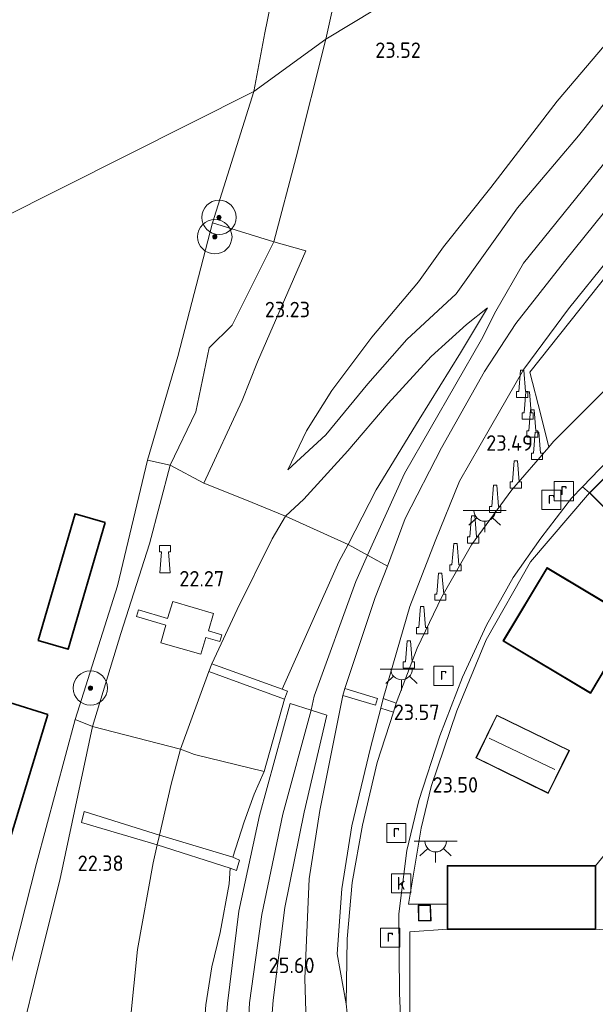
# Model space of a CAD drawing. Header units: metres. Extents: x 185049 to 189876, y 349292 to 352302.
# Tile 207 of 256: x 189366 to 189433, y 350833 to 350947. Entities that reach past the tile are written whole.
import ezdxf
from ezdxf.enums import TextEntityAlignment as Align

# ---------------------------------------------------------------- set-up
doc = ezdxf.new("R2010")
doc.units = ezdxf.units.M
for name, color, linetype, lineweight in [('B-WE-GR-BOOM-S', 90, 'Continuous', 25), ('B-WE-GR-GRAS-GV', 60, 'Continuous', 13), ('B-WE-GW-OPHOGING_KRUIN-G', 90, 'Continuous', 18), ('B-WE-GW-TALUD_KRUIN-G', 90, 'Continuous', 18), ('B-WE-GW-TALUD_TEEN-G', 90, 'Continuous', 18), ('B-WE-IE-MEUBILAIR_WATERWEGMEUBILAIR-S', 150, 'Continuous', 25), ('B-WE-IE-MEUBILAIR_WEGMEUBILAIR-S', 7, 'Continuous', 25), ('B-WE-IE-TERREINAFSCHEIDING_DOORGANG-G', 210, 'Continuous', 18), ('B-WE-IE-TERREINAFSCHEIDING_KUNSTMATIG_HEKWERK-G', 20, 'IE-TERREINAFSCHEIDING-KUNSTMATIG', 18), ('B-WE-KG-KADASTRAAL_DAKRAND-G', 170, 'Continuous', 18), ('B-WE-KG-KADASTRAAL_NOK-G', 10, 'Continuous', 18), ('B-WE-KL-DATA-GV', 90, 'Continuous', 18), ('B-WE-KL-ET_LS_OV_LICHTPUNT-S', 190, 'Continuous', 25), ('B-WE-OG-BEBOUWING_KANTOOR-GV', 7, 'Continuous', 18), ('B-WE-OG-BEBOUWING_LOODS-GV', 7, 'Continuous', 35), ('B-WE-OG-BEBOUWING_SCHUUR-GV', 7, 'Continuous', 35), ('B-WE-OG-BEBOUWING_WOONBOOT-GV', 7, 'Continuous', 35), ('B-WE-OG-TERREIN-GV', 7, 'Continuous', 18), ('B-WE-OG-TERREIN_GROEN_TUIN-GV', 7, 'Continuous', 18), ('B-WE-OG-WATER_HAVEN-GV', 170, 'Continuous', 18), ('B-WE-OG-WATER_POEL-GV', 7, 'Continuous', 18), ('B-WE-OG-WEG_TRAP-GV', 7, 'Continuous', 18), ('B-WE-RI-GWA_KOLK-S', 30, 'Continuous', 25), ('B-WE-RI-GWA_RIOOLPUT-S', 30, 'Continuous', 25), ('B-WE-VH-VERHARDING_ASFALT-GV', 252, 'Continuous', 18), ('B-WE-VH-VERHARDING_BETON-GV', 252, 'Continuous', 18), ('B-WE-VH-VERHARDING_HALFVERHARDING-GV', 252, 'Continuous', 18), ('B-WE-VH-VERHARDING_STRAATBAKSTEEN-GV', 252, 'Continuous', 18), ('X-XX-AL-HOOGTELABEL-S', 7, 'Continuous', 25)]:
    doc.layers.add(name, color=color, linetype=linetype, lineweight=lineweight)
doc.styles.add('NLCS-ISO', font='NLCS-ISO.ttf')
doc.styles.add('NLCS-ISO-ANNOTATIVE-T18', font='NLCS-ISO.ttf', dxfattribs={"height": 1.8})
doc.linetypes.add('IE-TERREINAFSCHEIDING-KUNSTMATIG', pattern='A,4,[82,NLCS.SHX,S=0.75,R=90,X=0,Y=0],4,-2', length=10)

# ---------------------------------------------------------------- blocks, each defined once
blk = doc.blocks.new('SAL-HOOGTELABEL-SO')
at = {"color": 0, "linetype": 'ByBlock', "lineweight": -2, "style": 'NLCS-ISO-ANNOTATIVE-T18'}
blk.add_attdef('HOOGTE', text='', height=1.8, dxfattribs=at).set_placement((2.79, 0), align=Align.RIGHT)
blk = doc.blocks.new('SIE-WEG_GELEIDECONSTRUCTIE-SO')
at = {"color": 0, "linetype": 'ByBlock', "lineweight": 18}
blk.add_lwpolyline([(0.4, -0.87), (0.2, 1.59), (-0.2, 1.59), (-0.4, -0.87), (-0.65, -0.87), (-0.65, -1.59), (0.65, -1.59), (0.65, -0.87)], close=True, dxfattribs=at)
blk = doc.blocks.new('SGR-BOOM_01-SO')
at = {"linetype": 'ByBlock', "lineweight": 18}
h = blk.add_hatch(color=0, dxfattribs=at)
h.dxf.hatch_style = 1
edge = h.paths.add_edge_path()
edge.add_arc((0, 0), 0.25, 0, 360)
at = {"color": 0, "linetype": 'ByBlock', "lineweight": 18}
for radius in [2, 0.25]:
    blk.add_circle((0, 0), radius, dxfattribs=at)
blk = doc.blocks.new('SIE-WATER_BOLDER-SO')
at = {"color": 0, "linetype": 'ByBlock', "lineweight": 18}
blk.add_lwpolyline([(0.4, 0.87), (0.6, -1.59), (-0.6, -1.59), (-0.4, 0.87), (-0.65, 0.87), (-0.65, 1.59), (0.65, 1.59), (0.65, 0.87)], close=True, dxfattribs=at)
blk = doc.blocks.new('SRI-PUT_INSPECTIEPUT_RIOOLPUT-SO')
at = {"color": 0, "linetype": 'ByBlock', "lineweight": 18}
blk.add_lwpolyline([(-1.12, -1.12), (1.12, -1.12), (1.12, 1.12), (-1.12, 1.12)], close=True, dxfattribs=at)
at = {"color": 0, "linetype": 'ByBlock', "lineweight": 18, "style": 'NLCS-ISO'}
blk.add_text('r', height=1.5, dxfattribs=at).set_placement((0, 0.28), align=Align.MIDDLE_CENTER)
blk = doc.blocks.new('SRI-KOLK-SO')
at = {"color": 0, "linetype": 'ByBlock', "lineweight": 18}
blk.add_lwpolyline([(-1.125, -1.125), (1.125, -1.125), (1.125, 1.125), (-1.125, 1.125)], close=True, dxfattribs=at)
at = {"color": 0, "linetype": 'ByBlock', "lineweight": 18, "style": 'NLCS-ISO'}
blk.add_text('k', height=1.5, dxfattribs=at).set_placement((0, 0), align=Align.MIDDLE_CENTER)
blk = doc.blocks.new('SKL-ET_OV_LICHTPUNT-SO')
at = {"color": 0, "linetype": 'ByBlock', "lineweight": 18}
for points in [[(-1.25, 0), (-2.5, 0)], [(1.25, 0), (2.5, 0)], [(-0.92, -0.85), (-1.83, -1.7)], [(0.92, -0.85), (1.83, -1.7)], [(0, -1.25), (0, -2.5)]]:
    blk.add_lwpolyline(points, dxfattribs=at)
blk.add_lwpolyline([(0, 0), (1.25, 0, -1), (-1.25, 0)], format="xyb", close=True, dxfattribs=at)

msp = doc.modelspace()

# ---------------------------------------------------------------- linework, layer by layer
at = {"layer": 'B-WE-GR-GRAS-GV'}
for points in [[(189436.06, 350927.646, 25.126), (189429.161, 350919.058, 25.193), (189423.492, 350911.836, 25.426), (189419.84, 350906.257, 25.478), (189414.823, 350897.356, 25.569), (189410.602, 350889.12, 25.698), (189408.534, 350883.589, 25.524), (189403.953, 350886.095, 25.581), (189407.226, 350892.453, 25.638), (189412.246, 350900.673, 25.66), (189417.026, 350908.425, 25.441), (189420.167, 350913.666, 25.217), (189417.735, 350911.718, 25.284), (189413.615, 350908.005, 24.779), (189408.602, 350902.534, 24.365), (189403.92, 350896.999, 23.809), (189398.811, 350891.361, 23.067), (189396.674, 350889.398, 22.734), (189391.949, 350891.337, 22.484), (189387.165, 350893.257, 22.453), (189391.613, 350902.857, 22.703), (189393.392, 350907.368, 22.822), (189399.018, 350920.31, 23.366), (189395.293, 350921.341, 23.279), (189397.9, 350931.203, 23.391), (189401.35, 350944.928, 23.57), (189498.705, 351003.666, 23.475)], [(189402.871, 350951.767, 23.423), (189401.35, 350944.928, 23.57), (189393.001, 350938.848, 20.81), (189394.251, 350945.666, 20.81), (189395.283, 350950.637, 20.81)], [(189436.429, 350947.313, 23.512), (189428.301, 350937.736, 23.533), (189420.577, 350927.689, 23.525), (189415.051, 350920.745, 23.49), (189412.157, 350916.672, 23.606), (189406.728, 350910.234, 23.292), (189402.074, 350904.024, 22.99), (189399.119, 350899.344, 22.766), (189396.933, 350894.807, 22.697), (189401.374, 350898.878, 23.71), (189406.254, 350904.801, 24.279), (189410.804, 350909.988, 24.646), (189416.544, 350915.304, 25.198), (189423.655, 350925.29, 25.12), (189430.791, 350933.678, 25.004), (189435.943, 350940.171, 24.956), (189439.428, 350943.293, 24.943), (189447.514, 350951.99, 24.84)], [(189447.514, 350951.99, 24.84), (189439.428, 350943.293, 24.943), (189435.943, 350940.171, 24.956), (189430.791, 350933.678, 25.004), (189423.655, 350925.29, 25.12), (189416.544, 350915.304, 25.198), (189410.804, 350909.988, 24.646), (189406.254, 350904.801, 24.279), (189401.374, 350898.878, 23.71), (189396.933, 350894.807, 22.697), (189399.119, 350899.344, 22.766), (189402.074, 350904.024, 22.99), (189406.728, 350910.234, 23.292), (189412.157, 350916.672, 23.606), (189415.051, 350920.745, 23.49), (189420.577, 350927.689, 23.525), (189428.301, 350937.736, 23.533), (189436.429, 350947.313, 23.512)], [(189399.16, 350827.892, 25.396), (189398.913, 350835.564, 25.5), (189399.435, 350847.158, 25.392), (189400.672, 350855.112, 25.495), (189403.35, 350868.529, 25.642), (189407.133, 350867.373, 23.594), (189407.371, 350868.169, 23.594), (189403.594, 350869.33, 25.642), (189407.109, 350879.922, 25.521), (189408.534, 350883.589, 25.524), (189410.602, 350889.12, 25.698), (189414.823, 350897.356, 25.569), (189419.84, 350906.257, 25.478), (189423.492, 350911.836, 25.426), (189429.161, 350919.058, 25.193), (189436.06, 350927.646, 25.126)], [(189437.888, 350922.255, 23.714), (189425.111, 350906.172, 23.74), (189426.406, 350901.213, 23.687), (189427.323, 350897.436, 23.556), (189423.031, 350892.468, 23.529), (189418.32, 350886.058, 23.537), (189414.882, 350879.989, 23.52), (189412.001, 350874.042, 23.507), (189409.536, 350867.61, 23.451), (189408.051, 350868.147, 23.514), (189411.124, 350878.893, 23.594), (189414.101, 350886.505, 23.585), (189416.94, 350893.482, 23.55), (189420.528, 350899.759, 23.507), (189424.406, 350906.5, 23.568), (189429.604, 350913.546, 23.688), (189434.302, 350919.375, 23.736)], [(189434.302, 350919.375, 23.736), (189429.604, 350913.546, 23.688), (189424.406, 350906.5, 23.568), (189420.528, 350899.759, 23.507), (189416.94, 350893.482, 23.55), (189414.101, 350886.505, 23.585), (189411.124, 350878.893, 23.594), (189408.051, 350868.147, 23.514), (189407.749, 350867.046, 23.544), (189406.552, 350862.419, 23.533), (189404.401, 350853.353, 23.594), (189403.236, 350845.993, 23.576), (189402.673, 350838.438, 23.654), (189403.731, 350832.609, 23.641), (189404.308, 350827.17, 23.6)], [(189387.41, 350832.48, 25.434), (189388.109, 350836.906, 25.408), (189389.078, 350840.896, 25.443), (189390.125, 350846.574, 25.465), (189390.231, 350848.414, 25.469), (189390.973, 350848.131, 25.553), (189391.301, 350849.344, 25.531), (189390.54, 350849.686, 25.518), (189391.863, 350853.791, 25.566), (189393.039, 350857.034, 25.535), (189394.176, 350859.662, 25.638), (189396.567, 350868.09, 25.694), (189396.908, 350869.024, 25.655), (189396.272, 350869.253, 25.573), (189402.871, 350884.065, 25.65), (189403.953, 350886.095, 25.581), (189408.534, 350883.589, 25.524), (189407.109, 350879.922, 25.521), (189403.594, 350869.33, 25.642), (189403.35, 350868.529, 25.642), (189400.672, 350855.112, 25.495), (189399.435, 350847.158, 25.392), (189398.913, 350835.564, 25.5), (189399.16, 350827.892, 25.396)], [(189394.352, 350821.523, 25.745), (189395.243, 350833.036, 25.659), (189396.605, 350843.81, 25.663), (189398.854, 350854.926, 25.711), (189401.466, 350866.242, 25.75), (189399.66, 350866.809, 25.748), (189397.227, 350867.573, 25.745), (189393.659, 350854.547, 25.75), (189391.23, 350843.416, 25.776), (189389.926, 350832.641, 25.849), (189389.012, 350821.904, 25.875)]]:
    msp.add_polyline3d(points, dxfattribs=at)
for points in [[(189498.705, 351003.666, 23.475), (189401.35, 350944.928, 23.57), (189402.871, 350951.767, 23.423), (189404.141, 350955.345, 23.431), (189405.482, 350958.284, 23.379), (189408.018, 350961.414, 23.355), (189410.28, 350962.742, 23.312), (189413.215, 350964.04, 23.308), (189421.182, 350967.449, 23.419), (189438.805, 350973.798, 23.538), (189452.666, 350979.618, 23.554), (189464.253, 350985.081, 23.511), (189473.771, 350990.152, 23.503), (189484.972, 350996.002, 23.447)], [(189397.9, 350931.203, 23.391), (189395.293, 350921.341, 23.279), (189388.16, 350923.562, 20.812), (189393.001, 350938.848, 20.81), (189401.35, 350944.928, 23.57)], [(189386.222, 350901.56, 22.192), (189383.246, 350895.323, 22.098), (189380.615, 350895.929, 20.812), (189384.125, 350907.986, 20.812), (189388.16, 350923.562, 20.812), (189395.293, 350921.341, 23.279), (189390.456, 350911.632, 22.839), (189387.768, 350908.994, 22.33)], [(189391.613, 350902.857, 22.703), (189387.165, 350893.257, 22.453), (189383.246, 350895.323, 22.098), (189386.222, 350901.56, 22.192), (189387.768, 350908.994, 22.33), (189390.456, 350911.632, 22.839), (189395.293, 350921.341, 23.279), (189399.018, 350920.31, 23.366), (189393.392, 350907.368, 22.822)], [(189407.226, 350892.453, 25.638), (189403.953, 350886.095, 25.581), (189396.674, 350889.398, 22.734), (189398.811, 350891.361, 23.067), (189403.92, 350896.999, 23.809), (189408.602, 350902.534, 24.365), (189413.615, 350908.005, 24.779), (189417.735, 350911.718, 25.284), (189420.167, 350913.666, 25.217), (189417.026, 350908.425, 25.441), (189412.246, 350900.673, 25.66)], [(189377.514, 350875.73, 21.929), (189374.183, 350864.887, 21.92), (189372.185, 350865.731, 20.812), (189377.123, 350881.297, 20.812), (189380.615, 350895.929, 20.812), (189383.246, 350895.323, 22.098), (189380.827, 350886.19, 22.05)], [(189395.117, 350886.764, 22.688), (189391.032, 350878.531, 22.511), (189388.094, 350872.205, 22.377), (189387.748, 350871.3, 22.377), (189384.456, 350862.248, 22.554), (189374.183, 350864.887, 21.92), (189377.514, 350875.73, 21.929), (189380.827, 350886.19, 22.05), (189383.246, 350895.323, 22.098), (189387.165, 350893.257, 22.453), (189391.949, 350891.337, 22.484), (189396.674, 350889.398, 22.734)], [(189412.459, 350853.053, 23.499), (189410.97, 350844.215, 23.443), (189415.517, 350844.225, 23.395), (189415.519, 350841.284, 23.434), (189411.144, 350840.989, 23.447), (189411.141, 350826.92, 23.507), (189410.254, 350826.646, 23.447), (189409.924, 350833.861, 23.447), (189409.846, 350843.078, 23.408), (189410.801, 350850.463, 23.417), (189412.18, 350856.284, 23.43), (189414.629, 350863.83, 23.468), (189417.253, 350870.63, 23.464), (189420.063, 350876.708, 23.49), (189423.179, 350882.261, 23.49), (189426.374, 350886.819, 23.468), (189429.964, 350891.481, 23.438), (189431.253, 350892.808, 23.438), (189432.041, 350892.13, 23.43), (189425.184, 350884.087, 23.417), (189420.039, 350874.99, 23.49), (189416.6, 350866.729, 23.49), (189413.638, 350857.909, 23.503)], [(189402.871, 350884.065, 25.65), (189396.272, 350869.253, 25.573), (189388.094, 350872.205, 22.377), (189391.032, 350878.531, 22.511), (189395.117, 350886.764, 22.688), (189396.674, 350889.398, 22.734), (189403.953, 350886.095, 25.581)], [(189383.534, 350879.444, 22.33), (189382.945, 350877.495, 22.308), (189379.563, 350878.472, 22.114), (189379.341, 350877.707, 22.136), (189382.756, 350876.713, 22.33), (189382.171, 350874.661, 22.326), (189386.825, 350873.308, 22.334), (189387.385, 350875.272, 22.339), (189389.031, 350874.811, 22.339), (189389.272, 350875.565, 22.334), (189387.689, 350876.025, 22.339), (189388.303, 350878.079, 22.347)], [(189396.567, 350868.09, 25.694), (189394.176, 350859.662, 25.638), (189386.078, 350861.66, 22.822), (189384.456, 350862.248, 22.554), (189387.748, 350871.3, 22.377)], [(189391.863, 350853.791, 25.566), (189390.54, 350849.686, 25.518), (189382.001, 350852.254, 22.458), (189383.365, 350858.186, 22.653), (189384.456, 350862.248, 22.554), (189386.078, 350861.66, 22.822), (189394.176, 350859.662, 25.638), (189393.039, 350857.034, 25.535)], [(189386.867, 350824.619, 25.548), (189387.045, 350822.209, 25.523), (189386.295, 350822.383, 25.547), (189378.596, 350824.169, 22.589), (189378.577, 350830.46, 22.494), (189379.456, 350838.927, 22.546), (189381.263, 350849.036, 22.597), (189381.739, 350851.128, 22.489), (189390.231, 350848.414, 25.469), (189390.125, 350846.574, 25.465), (189389.078, 350840.896, 25.443), (189388.109, 350836.906, 25.408), (189387.41, 350832.48, 25.434), (189387.112, 350828.834, 25.452)], [(189412.125, 350844.08, 22.492), (189412.156, 350842.26, 22.492), (189413.616, 350842.285, 22.492), (189413.563, 350844.108, 22.492)]]:
    msp.add_polyline3d(points, close=True, dxfattribs=at)
at = {"layer": 'B-WE-GW-OPHOGING_KRUIN-G'}
for points in [[(189406.2229, 350884.8533, 25.6684), (189410.502, 350894.373, 25.75), (189419.488, 350909.962, 25.543), (189421.137, 350913.263, 25.367), (189424.359, 350918.878, 25.387), (189438.278, 350936.066, 25.042), (189441.846, 350940.178, 24.906), (189446.44, 350945.248, 24.991), (189462.314, 350959.996, 24.943), (189477.702, 350972.457, 24.84), (189493.763, 350984.377, 24.736), (189505.518, 350992.796, 24.68), (189508.3715, 350994.8282, 24.6808)], [(189426.601, 350692.142, 25.741), (189421.659, 350709.355, 25.719), (189415.204, 350728.346, 25.784), (189408.196, 350745.652, 25.741), (189401.666, 350762.284, 25.676), (189396.485, 350775.097, 25.823), (189393.637, 350787.504, 25.926), (189391.872, 350802.46, 25.991), (189391.671, 350817.097, 25.905), (189392.487, 350832.735, 25.857), (189393.898, 350843.016, 25.718), (189396.344, 350854.688, 25.73), (189399.66, 350866.809, 25.748), (189400.003, 350868.424, 25.747), (189404.837, 350881.77, 25.642), (189406.2229, 350884.8533, 25.6684)]]:
    msp.add_polyline3d(points, dxfattribs=at)
at = {"layer": 'B-WE-GW-TALUD_KRUIN-G'}
for points in [[(189498.705, 351003.666, 23.475), (189484.972, 350996.002, 23.447), (189473.771, 350990.152, 23.503), (189464.253, 350985.081, 23.511), (189452.666, 350979.618, 23.554), (189438.805, 350973.798, 23.538), (189421.182, 350967.449, 23.419), (189413.215, 350964.04, 23.308), (189410.28, 350962.742, 23.312), (189408.018, 350961.414, 23.355), (189405.482, 350958.284, 23.379), (189404.141, 350955.345, 23.431), (189402.871, 350951.767, 23.423), (189401.35, 350944.928, 23.57)], [(189506.697, 350996.359, 24.62), (189494.477, 350987.998, 24.659), (189485.711, 350981.686, 24.758), (189474.336, 350973.497, 24.805), (189463.931, 350965.991, 24.84), (189455.769, 350959.381, 24.818), (189447.514, 350951.99, 24.84), (189439.428, 350943.293, 24.943), (189435.943, 350940.171, 24.956), (189430.791, 350933.678, 25.004), (189423.655, 350925.29, 25.12), (189416.544, 350915.304, 25.198), (189410.804, 350909.988, 24.646), (189406.254, 350904.801, 24.279), (189401.374, 350898.878, 23.71), (189396.933, 350894.807, 22.697)], [(189401.35, 350944.928, 23.57), (189397.9, 350931.203, 23.391), (189395.293, 350921.341, 23.279)], [(189395.293, 350921.341, 23.279), (189390.456, 350911.632, 22.839), (189387.768, 350908.994, 22.33), (189386.222, 350901.56, 22.192), (189383.246, 350895.323, 22.098)], [(189420.167, 350913.666, 25.217), (189417.026, 350908.425, 25.441), (189412.246, 350900.673, 25.66), (189407.226, 350892.453, 25.638), (189403.953, 350886.095, 25.581)], [(189383.246, 350895.323, 22.098), (189380.827, 350886.19, 22.05), (189377.514, 350875.73, 21.929), (189374.183, 350864.887, 21.92)], [(189403.953, 350886.095, 25.581), (189402.871, 350884.065, 25.65), (189396.272, 350869.253, 25.573)], [(189408.534, 350883.589, 25.524), (189407.109, 350879.922, 25.521), (189403.594, 350869.33, 25.642)], [(189396.567, 350868.09, 25.694), (189394.176, 350859.662, 25.638)], [(189403.35, 350868.529, 25.642), (189400.672, 350855.112, 25.495), (189399.435, 350847.158, 25.392), (189398.913, 350835.564, 25.5), (189399.16, 350827.892, 25.396), (189400.255, 350818.346, 25.504), (189402.702, 350807.545, 25.409), (189406.384, 350798.273, 25.336), (189411.041, 350786.786, 25.353), (189415.076, 350778.009, 25.443), (189421.003, 350762.597, 25.53)], [(189374.183, 350864.887, 21.92), (189370.395, 350846.989, 22.209), (189367.98, 350837.436, 22.201), (189365.785, 350828.403, 22.145), (189363.834, 350819.26, 22.106)], [(189394.176, 350859.662, 25.638), (189393.039, 350857.034, 25.535), (189391.863, 350853.791, 25.566), (189390.54, 350849.686, 25.518)], [(189387.045, 350822.209, 25.523), (189386.867, 350824.619, 25.548), (189387.112, 350828.834, 25.452), (189387.41, 350832.48, 25.434), (189388.109, 350836.906, 25.408), (189389.078, 350840.896, 25.443), (189390.125, 350846.574, 25.465), (189390.231, 350848.414, 25.469)]]:
    msp.add_polyline3d(points, dxfattribs=at)
at = {"layer": 'B-WE-GW-TALUD_TEEN-G'}
for points in [[(189503.742, 350998.957, 23.374), (189493.948, 350991.818, 23.503), (189484.782, 350985.808, 23.529), (189475.707, 350979.848, 23.494), (189465.669, 350972.226, 23.512), (189456.593, 350964.802, 23.537), (189447.301, 350957.505, 23.494), (189440.722, 350951.482, 23.486), (189436.429, 350947.313, 23.512), (189428.301, 350937.736, 23.533), (189420.577, 350927.689, 23.525), (189415.051, 350920.745, 23.49), (189412.157, 350916.672, 23.606), (189406.728, 350910.234, 23.292), (189402.074, 350904.024, 22.99), (189399.119, 350899.344, 22.766), (189396.933, 350894.807, 22.697)], [(189404.308, 350827.17, 23.6), (189403.731, 350832.609, 23.641), (189402.673, 350838.438, 23.654), (189403.236, 350845.993, 23.576), (189404.401, 350853.353, 23.594), (189406.552, 350862.419, 23.533), (189407.749, 350867.046, 23.544), (189408.051, 350868.147, 23.514), (189411.124, 350878.893, 23.594), (189414.101, 350886.505, 23.585), (189416.94, 350893.482, 23.55), (189420.528, 350899.759, 23.507), (189424.406, 350906.5, 23.568), (189429.604, 350913.546, 23.688), (189434.302, 350919.375, 23.736), (189438.95, 350924.826, 23.854)], [(189396.674, 350889.398, 22.734), (189398.811, 350891.361, 23.067), (189403.92, 350896.999, 23.809), (189408.602, 350902.534, 24.365), (189413.615, 350908.005, 24.779), (189417.735, 350911.718, 25.284), (189420.167, 350913.666, 25.217)], [(189388.094, 350872.205, 22.377), (189391.032, 350878.531, 22.511), (189395.117, 350886.764, 22.688), (189396.674, 350889.398, 22.734)], [(189384.456, 350862.248, 22.554), (189387.748, 350871.3, 22.377)]]:
    msp.add_polyline3d(points, dxfattribs=at)
at = {"layer": 'B-WE-IE-TERREINAFSCHEIDING_DOORGANG-G'}
msp.add_polyline3d([(189412.459, 350853.053, 23.499), (189413.638, 350857.909, 23.503)], dxfattribs=at)
at = {"layer": 'B-WE-IE-TERREINAFSCHEIDING_KUNSTMATIG_HEKWERK-G'}
for points in [[(189436.06, 350927.646, 25.126), (189429.161, 350919.058, 25.193), (189423.492, 350911.836, 25.426), (189419.84, 350906.257, 25.478), (189414.823, 350897.356, 25.569), (189410.602, 350889.12, 25.698), (189408.534, 350883.589, 25.524)], [(189395.293, 350921.341, 23.279), (189388.16, 350923.562, 20.812)], [(189387.165, 350893.257, 22.453), (189391.613, 350902.857, 22.703), (189393.392, 350907.368, 22.822), (189399.018, 350920.31, 23.366), (189395.293, 350921.341, 23.279)], [(189380.615, 350895.929, 20.812), (189383.246, 350895.323, 22.098)], [(189383.246, 350895.323, 22.098), (189387.165, 350893.257, 22.453)], [(189387.165, 350893.257, 22.453), (189391.949, 350891.337, 22.484), (189396.674, 350889.398, 22.734)], [(189432.041, 350892.13, 23.43), (189425.184, 350884.087, 23.417), (189420.039, 350874.99, 23.49), (189416.6, 350866.729, 23.49), (189413.638, 350857.909, 23.503)], [(189396.674, 350889.398, 22.734), (189403.953, 350886.095, 25.581)], [(189403.953, 350886.095, 25.581), (189406.2229, 350884.8533, 25.5528)], [(189406.2229, 350884.8533, 25.5528), (189408.534, 350883.589, 25.524)], [(189374.183, 350864.887, 21.92), (189372.185, 350865.731, 20.812)], [(189384.456, 350862.248, 22.554), (189374.183, 350864.887, 21.92)], [(189382.001, 350852.254, 22.458), (189383.365, 350858.186, 22.653), (189384.456, 350862.248, 22.554)], [(189394.176, 350859.662, 25.638), (189386.078, 350861.66, 22.822), (189384.456, 350862.248, 22.554)], [(189381.739, 350851.128, 22.489), (189372.93, 350853.718, 22.214), (189373.239, 350854.99, 22.201), (189382.001, 350852.254, 22.458)], [(189412.459, 350853.053, 23.499), (189410.97, 350844.215, 23.443), (189415.517, 350844.225, 23.395)], [(189378.596, 350824.169, 22.589), (189378.577, 350830.46, 22.494), (189379.456, 350838.927, 22.546), (189381.263, 350849.036, 22.597), (189381.739, 350851.128, 22.489)], [(189413.799, 350815.715, 23.568), (189411.141, 350826.92, 23.507), (189411.144, 350840.989, 23.447), (189415.519, 350841.284, 23.434)]]:
    msp.add_polyline3d(points, dxfattribs=at)
at = {"layer": 'B-WE-KG-KADASTRAAL_DAKRAND-G'}
for points in [[(189452.393, 350871.978, 27.919), (189432.112, 350892.13, 28.005), (189442.996, 350903.074, 28.035), (189463.266, 350882.908, 27.945)], [(189432.155, 350868.865, 26.698), (189422.09, 350874.888, 26.737), (189427.134, 350883.316, 26.647), (189437.196, 350877.297, 26.694)], [(189427.238, 350857.175, 26.854), (189418.885, 350861.261, 26.815), (189421.286, 350866.171, 26.845), (189429.652, 350862.098, 26.854)], [(189415.569, 350841.334, 25.823), (189415.565, 350848.64, 27.953), (189432.705, 350848.631, 27.88), (189432.705, 350841.336, 25.616)], [(189412.205, 350842.311, 24.971), (189412.175, 350844.031, 24.958), (189413.514, 350844.057, 24.958), (189413.565, 350842.334, 24.954)]]:
    msp.add_polyline3d(points, close=True, dxfattribs=at)
at = {"layer": 'B-WE-KG-KADASTRAAL_NOK-G'}
msp.add_polyline3d([(189420.36, 350863.541, 27.677), (189428.037, 350859.906, 27.682)], dxfattribs=at)
at = {"layer": 'B-WE-KL-DATA-GV'}
msp.add_polyline3d([(189413.616, 350842.285, 22.492), (189412.156, 350842.26, 22.492), (189412.125, 350844.08, 22.492), (189413.563, 350844.108, 22.492)], close=True, dxfattribs=at)
at = {"layer": 'B-WE-OG-BEBOUWING_KANTOOR-GV'}
msp.add_polyline3d([(189429.719, 350862.121, 23.46), (189427.261, 350857.108, 23.46), (189418.818, 350861.238, 23.46), (189421.263, 350866.237, 23.46)], close=True, dxfattribs=at)
at = {"layer": 'B-WE-OG-BEBOUWING_LOODS-GV'}
msp.add_polyline3d([(189463.337, 350882.909, 23.43), (189452.393, 350871.908, 23.43), (189432.041, 350892.13, 23.43), (189442.996, 350903.145, 23.43)], close=True, dxfattribs=at)
at = {"layer": 'B-WE-OG-BEBOUWING_SCHUUR-GV'}
for points in [[(189437.264, 350877.314, 23.46), (189432.172, 350868.796, 23.46), (189422.022, 350874.871, 23.46), (189427.117, 350883.384, 23.46)], [(189432.755, 350841.286, 23.434), (189415.519, 350841.284, 23.434), (189415.517, 350844.225, 23.395), (189415.515, 350848.69, 23.434), (189432.755, 350848.681, 23.434)]]:
    msp.add_polyline3d(points, close=True, dxfattribs=at)
at = {"layer": 'B-WE-OG-BEBOUWING_WOONBOOT-GV'}
for points in [[(189375.658, 350888.675, 20.558), (189371.355, 350873.907, 20.558), (189367.878, 350874.921, 20.558), (189372.179, 350889.674, 20.558)], [(189369, 350866.292, 20.558), (189363.096, 350847.018, 20.558), (189358.644, 350848.553, 20.558), (189364.526, 350867.688, 20.558)]]:
    msp.add_polyline3d(points, close=True, dxfattribs=at)
at = {"layer": 'B-WE-OG-TERREIN-GV'}
msp.add_polyline3d([(189438.218, 350840.852, 23.184), (189442.424, 350830.774, 23.188), (189443.932, 350827.704, 23.568), (189438.308, 350825.337, 23.568), (189438.064, 350825.9, 23.568), (189413.799, 350815.715, 23.568), (189411.141, 350826.92, 23.507), (189411.144, 350840.989, 23.447), (189415.519, 350841.284, 23.434), (189432.755, 350841.286, 23.434)], close=True, dxfattribs=at)
at = {"layer": 'B-WE-OG-TERREIN_GROEN_TUIN-GV'}
msp.add_polyline3d([(189365.785, 350828.403, 22.145), (189363.834, 350819.26, 22.106), (189361.897, 350819.545, 21.308), (189360.372, 350814.489, 21.312), (189359.304, 350814.398, 20.812), (189360.873, 350819.103, 20.812), (189363.121, 350831.036, 20.812), (189367.702, 350848.968, 20.812), (189372.185, 350865.731, 20.812), (189374.183, 350864.887, 21.92), (189370.395, 350846.989, 22.209), (189367.98, 350837.436, 22.201)], close=True, dxfattribs=at)
msp.add_polyline3d([(189365.785, 350828.403, 22.145), (189367.98, 350837.436, 22.201), (189370.395, 350846.989, 22.209), (189374.183, 350864.887, 21.92), (189384.456, 350862.248, 22.554), (189383.365, 350858.186, 22.653), (189382.001, 350852.254, 22.458), (189373.239, 350854.99, 22.201), (189372.93, 350853.718, 22.214), (189381.739, 350851.128, 22.489), (189381.263, 350849.036, 22.597), (189379.456, 350838.927, 22.546), (189378.577, 350830.46, 22.494)], dxfattribs=at)
at = {"layer": 'B-WE-OG-WATER_HAVEN-GV'}
msp.add_polyline3d([(189337.288, 350745.885, 20.812), (189334.303, 350739.391, 20.812), (189348.403, 350916.449, 20.81), (189393.001, 350938.848, 20.81), (189388.16, 350923.562, 20.812), (189384.125, 350907.986, 20.812), (189380.615, 350895.929, 20.812), (189377.123, 350881.297, 20.812), (189372.185, 350865.731, 20.812), (189367.702, 350848.968, 20.812), (189363.121, 350831.036, 20.812), (189360.873, 350819.103, 20.812), (189359.304, 350814.398, 20.812), (189354.868, 350801.096, 20.812), (189348.791, 350776.928, 20.812), (189343.728, 350758.499, 20.812), (189340.567, 350752.307, 20.812)], close=True, dxfattribs=at)
at = {"layer": 'B-WE-OG-WATER_POEL-GV'}
msp.add_polyline3d([(189393.001, 350938.848, 20.81), (189348.403, 350916.449, 20.81), (189349.645, 350920.387, 20.81), (189351.519, 350923.579, 20.81), (189354.836, 350927.509, 20.81), (189356.99, 350930.628, 20.81), (189357.954, 350933.929, 20.81), (189359.995, 350940.621, 20.81), (189361.091, 350947.398, 20.81), (189396.476, 350955.707, 20.81), (189395.283, 350950.637, 20.81), (189394.251, 350945.666, 20.81)], close=True, dxfattribs=at)
at = {"layer": 'B-WE-OG-WEG_TRAP-GV'}
for points in [[(189396.908, 350869.024, 25.655), (189396.567, 350868.09, 25.694), (189387.748, 350871.3, 22.377), (189388.094, 350872.205, 22.377), (189396.272, 350869.253, 25.573)], [(189407.371, 350868.169, 23.594), (189407.133, 350867.373, 23.594), (189403.35, 350868.529, 25.642), (189403.594, 350869.33, 25.642)], [(189391.301, 350849.344, 25.531), (189390.973, 350848.131, 25.553), (189390.231, 350848.414, 25.469), (189381.739, 350851.128, 22.489), (189382.001, 350852.254, 22.458), (189390.54, 350849.686, 25.518)]]:
    msp.add_polyline3d(points, close=True, dxfattribs=at)
at = {"layer": 'B-WE-VH-VERHARDING_ASFALT-GV'}
for points in [[(189514.196, 350972.475, 23.555), (189506.07, 350966.55, 23.494), (189503.031, 350964.052, 23.408), (189499.103, 350960.823, 23.49), (189489.549, 350951.808, 23.503), (189484.856, 350947.028, 23.438), (189481.015, 350943.115, 23.52), (189463.508, 350925.872, 23.486), (189454.076, 350916.582, 23.481), (189431.253, 350892.808, 23.438), (189429.964, 350891.481, 23.438), (189426.374, 350886.819, 23.468), (189423.179, 350882.261, 23.49), (189420.063, 350876.708, 23.49), (189417.253, 350870.63, 23.464), (189414.629, 350863.83, 23.468), (189412.18, 350856.284, 23.43), (189410.801, 350850.463, 23.417), (189409.846, 350843.078, 23.408), (189409.924, 350833.861, 23.447), (189410.254, 350826.646, 23.447)], [(189404.308, 350827.17, 23.6), (189403.731, 350832.609, 23.641), (189403.836, 350840.169, 23.555), (189404.426, 350846.755, 23.494), (189405.619, 350853.425, 23.52), (189407.333, 350860.722, 23.555), (189409.25, 350866.568, 23.434), (189409.536, 350867.61, 23.451), (189412.001, 350874.042, 23.507), (189414.882, 350879.989, 23.52), (189418.32, 350886.058, 23.537), (189423.031, 350892.468, 23.529), (189427.323, 350897.436, 23.556), (189427.879, 350898.101, 23.533), (189436.076, 350906.308, 23.512), (189444.698, 350914.615, 23.572), (189448.364, 350918.279, 23.529), (189454.266, 350924.282, 23.516), (189462.552, 350932.634, 23.55), (189472.727, 350942.49, 23.516), (189483.425, 350953.117, 23.546)]]:
    msp.add_polyline3d(points, dxfattribs=at)
at = {"layer": 'B-WE-VH-VERHARDING_BETON-GV'}
for points in [[(189427.879, 350898.101, 23.533), (189427.323, 350897.436, 23.556), (189426.406, 350901.213, 23.687), (189425.111, 350906.172, 23.74), (189437.888, 350922.255, 23.714), (189448.364, 350918.279, 23.529), (189444.698, 350914.615, 23.572), (189436.076, 350906.308, 23.512)], [(189432.041, 350892.13, 23.43), (189452.393, 350871.908, 23.43), (189445.407, 350865.691, 23.305), (189437.147, 350855.44, 23.283), (189442.9, 350852.754, 22.571), (189446.632, 350851.035, 22.02), (189445.547, 350848.382, 21.942), (189441.61, 350850.295, 22.546), (189436.104, 350852.757, 23.279), (189432.755, 350848.681, 23.434), (189415.515, 350848.69, 23.434), (189415.517, 350844.225, 23.395), (189410.97, 350844.215, 23.443), (189412.459, 350853.053, 23.499), (189413.638, 350857.909, 23.503), (189416.6, 350866.729, 23.49), (189420.039, 350874.99, 23.49), (189425.184, 350884.087, 23.417)], [(189422.022, 350874.871, 23.46), (189432.172, 350868.796, 23.46), (189437.264, 350877.314, 23.46), (189427.117, 350883.384, 23.46)], [(189409.536, 350867.61, 23.451), (189409.25, 350866.568, 23.434), (189407.749, 350867.046, 23.544), (189408.051, 350868.147, 23.514)], [(189403.836, 350840.169, 23.555), (189403.731, 350832.609, 23.641), (189402.673, 350838.438, 23.654), (189403.236, 350845.993, 23.576), (189404.401, 350853.353, 23.594), (189406.552, 350862.419, 23.533), (189407.749, 350867.046, 23.544), (189409.25, 350866.568, 23.434), (189407.333, 350860.722, 23.555), (189405.619, 350853.425, 23.52), (189404.426, 350846.755, 23.494)], [(189418.818, 350861.238, 23.46), (189427.261, 350857.108, 23.46), (189429.719, 350862.121, 23.46), (189421.263, 350866.237, 23.46)], [(189382.001, 350852.254, 22.458), (189381.739, 350851.128, 22.489), (189372.93, 350853.718, 22.214), (189373.239, 350854.99, 22.201)]]:
    msp.add_polyline3d(points, close=True, dxfattribs=at)
at = {"layer": 'B-WE-VH-VERHARDING_HALFVERHARDING-GV'}
msp.add_polyline3d([(189389.012, 350821.904, 25.875), (189389.926, 350832.641, 25.849), (189391.23, 350843.416, 25.776), (189393.659, 350854.547, 25.75), (189397.227, 350867.573, 25.745), (189399.66, 350866.809, 25.748), (189401.466, 350866.242, 25.75), (189398.854, 350854.926, 25.711), (189396.605, 350843.81, 25.663), (189395.243, 350833.036, 25.659), (189394.352, 350821.523, 25.745)], dxfattribs=at)
at = {"layer": 'B-WE-VH-VERHARDING_STRAATBAKSTEEN-GV'}
for points in [[(189442.996, 350903.145, 23.43), (189432.041, 350892.13, 23.43), (189431.253, 350892.808, 23.438), (189454.076, 350916.582, 23.481), (189463.508, 350925.872, 23.486), (189481.015, 350943.115, 23.52), (189484.856, 350947.028, 23.438), (189486.469, 350946.629, 23.408), (189479.612, 350939.883, 23.369), (189475.669, 350935.841, 23.46), (189464.58, 350924.668, 23.46), (189448.835, 350909.142, 23.46)], [(189388.303, 350878.079, 22.347), (189387.689, 350876.025, 22.339), (189389.272, 350875.565, 22.334), (189389.031, 350874.811, 22.339), (189387.385, 350875.272, 22.339), (189386.825, 350873.308, 22.334), (189382.171, 350874.661, 22.326), (189382.756, 350876.713, 22.33), (189379.341, 350877.707, 22.136), (189379.563, 350878.472, 22.114), (189382.945, 350877.495, 22.308), (189383.534, 350879.444, 22.33)]]:
    msp.add_polyline3d(points, close=True, dxfattribs=at)

# ---------------------------------------------------------------- block references
at = {"layer": 'B-WE-GR-BOOM-S'}
for p in [(189388.928, 350924.19, 21.074), (189388.441, 350921.929, 21.315), (189373.954, 350869.382, 21.126)]:
    msp.add_blockref('SGR-BOOM_01-SO', p, dxfattribs=at)
at = {"layer": 'B-WE-IE-MEUBILAIR_WATERWEGMEUBILAIR-S'}
msp.add_blockref('SIE-WATER_BOLDER-SO', (189382.64, 350884.373, 22.571), dxfattribs=at)
at = {"layer": 'B-WE-IE-MEUBILAIR_WEGMEUBILAIR-S'}
for p in [(189424.218, 350904.793, 23.709), (189424.856, 350902.294, 23.727), (189425.4, 350900.189, 23.701), (189425.939, 350897.593, 23.639), (189423.487, 350894.267, 23.626), (189421.079, 350891.411, 23.613), (189418.507, 350887.851, 23.63), (189416.448, 350884.618, 23.626), (189414.682, 350881.186, 23.648), (189412.576, 350877.287, 23.661), (189411.019, 350873.303, 23.661)]:
    msp.add_blockref('SIE-WEG_GELEIDECONSTRUCTIE-SO', p, dxfattribs=at)
at = {"layer": 'B-WE-KL-ET_LS_OV_LICHTPUNT-S'}
for p in [(189419.855, 350890.049, 23.529), (189410.176, 350871.599, 23.637), (189414.14, 350851.547, 23.512)]:
    msp.add_blockref('SKL-ET_OV_LICHTPUNT-SO', p, dxfattribs=at)
at = {"layer": 'B-WE-RI-GWA_KOLK-S'}
msp.add_blockref('SRI-KOLK-SO', (189410.119, 350846.639, 23.375), dxfattribs=at)
at = {"layer": 'B-WE-RI-GWA_RIOOLPUT-S'}
for p in [(189429.062, 350892.308, 23.548), (189427.614, 350891.29, 23.548), (189415.05, 350870.797, 23.541), (189409.571, 350852.502, 23.41), (189408.848, 350840.309, 23.414)]:
    msp.add_blockref('SRI-PUT_INSPECTIEPUT_RIOOLPUT-SO', p, dxfattribs=at)
at = {"layer": 'X-XX-AL-HOOGTELABEL-S'}
for p, values in [((189409.633, 350942.763, 23.516), {'HOOGTE': '23.52'}), ((189396.736, 350912.561, 23.231), {'HOOGTE': '23.23'}), ((189422.68, 350897.017, 23.494), {'HOOGTE': '23.49'}), ((189386.74, 350881.212, 22.265), {'HOOGTE': '22.27'}), ((189411.815, 350865.662, 23.568), {'HOOGTE': '23.57'}), ((189416.3, 350857.209, 23.503), {'HOOGTE': '23.50'}), ((189375.037, 350848.083, 22.377), {'HOOGTE': '22.38'}), ((189397.267, 350836.191, 25.599), {'HOOGTE': '25.60'})]:
    msp.add_blockref('SAL-HOOGTELABEL-SO', p, dxfattribs=at).add_auto_attribs(values)

doc.saveas('drawing.dxf')
